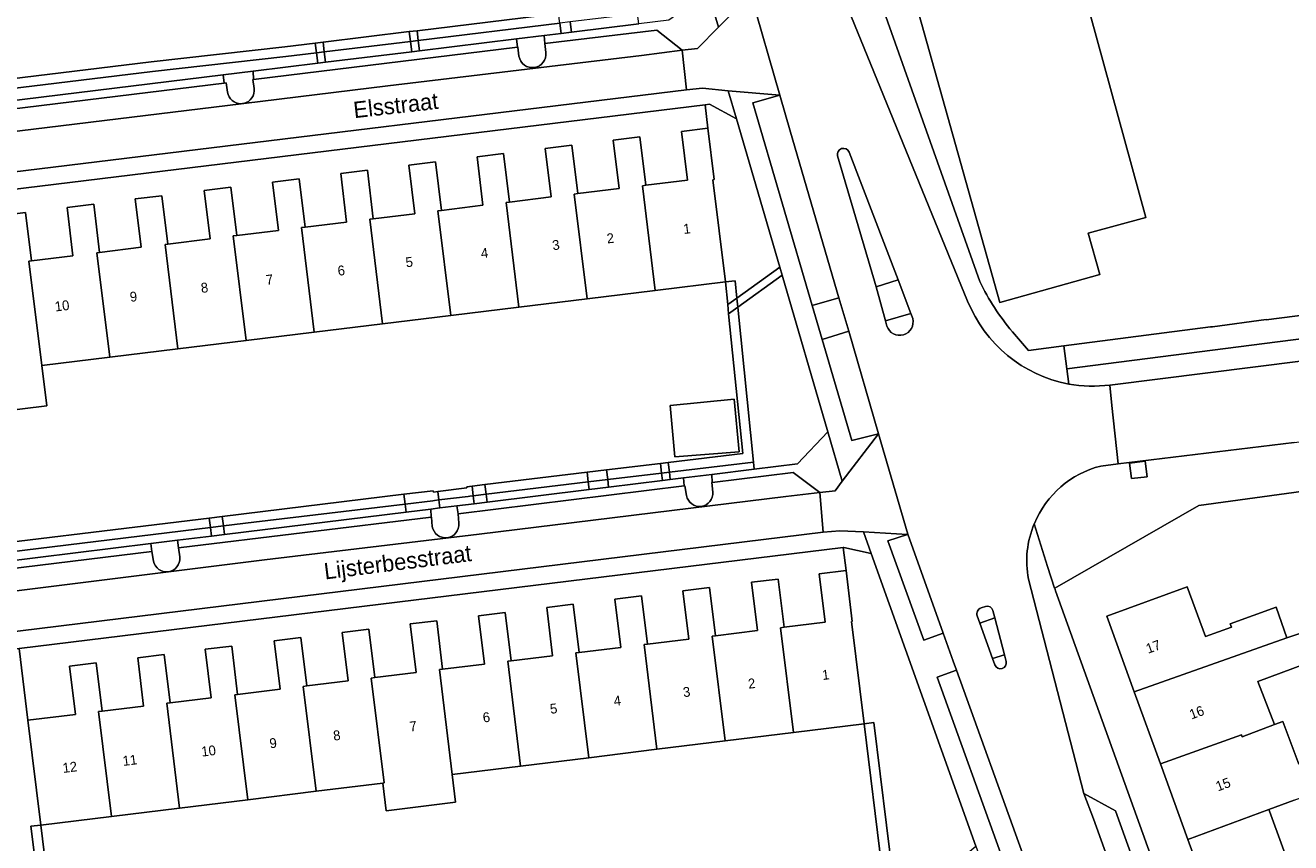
# Model space of a CAD drawing. Header units: metres. Extents: x 151448 to 154749, y 463108 to 465296.
# Tile 38 of 256: x 152497 to 152593, y 463571 to 463634. Entities that reach past the tile are written whole.
import ezdxf
from ezdxf.enums import TextEntityAlignment as Align

# ---------------------------------------------------------------- set-up
doc = ezdxf.new("R2010")
doc.units = ezdxf.units.M
for name, color, linetype, lineweight in [('B-PV-GR-BEPLANTING_CULTUUR_BODEMBEDEKKER-GV', 253, 'Continuous', 9), ('B-PV-GR-BEPLANTING_CULTUUR_HEESTERS-GV', 253, 'Continuous', 9), ('B-PV-GR-GROENVOORZIENING-GV', 253, 'Continuous', 9), ('B-PV-GR-HAAG-GV', 253, 'Continuous', 9), ('B-PV-OG-BEBOUWING-GV', 1, 'Continuous', 9), ('B-PV-OG-BEBOUWING-T18', 2, 'Continuous', 9), ('B-PV-OG-TERREIN_BEGROEID-GV', 253, 'Continuous', 9), ('B-PV-OG-TERREIN_ERF-GV', 253, 'Continuous', 9), ('B-PV-OG-TOPOGRAFIE-T18', 2, 'Continuous', 9), ('B-PV-VH-GESLOTENVERHARDING_ASFALT-GV', 253, 'Continuous', 9), ('B-PV-VH-OPENVERHARDING_BETONSTRAATSTEEN-GV', 253, 'Continuous', 9), ('B-PV-VH-OPENVERHARDING_STRAATBAKSTEEN-GV', 253, 'Continuous', 9), ('B-PV-VH-OPENVERHARDING_TEGEL-GV', 253, 'Continuous', 9)]:
    doc.layers.add(name, color=color, linetype=linetype, lineweight=lineweight)
doc.styles.add('Drong', font='txt', dxfattribs={"height": 1.8})

msp = doc.modelspace()

# ---------------------------------------------------------------- linework, layer by layer
at = {"layer": 'B-PV-GR-BEPLANTING_CULTUUR_BODEMBEDEKKER-GV', "flags": 128}
for points in [[(152519.395, 463631.555), (152518.799, 463631.482), (152518.896, 463630.686), (152519.492, 463630.759)], [(152554.206, 463615.102), (152550.89, 463626.443), (152548.823, 463627.544), (152548.493, 463627.504), (152548.713, 463625.71), (152549.192, 463621.797), (152549.101, 463621.786), (152550.055, 463613.981), (152550.801, 463614.056), (152550.933, 463612.743)], [(152554.384, 463614.491), (152554.206, 463615.102), (152550.933, 463612.743), (152551.002, 463612.053)], [(152557.882, 463602.527), (152554.384, 463614.491), (152551.002, 463612.053), (152552.192, 463600.207), (152552.246, 463599.67), (152555.557, 463600.08)], [(152545.242, 463598.806), (152545.175, 463599.361), (152541.059, 463598.865), (152541.129, 463598.298)], [(152545.175, 463599.361), (152545.242, 463598.806), (152545.838, 463598.879), (152545.771, 463599.433)], [(152541.059, 463598.865), (152539.57, 463598.686), (152539.64, 463598.114), (152541.129, 463598.298)], [(152525.648, 463596.386), (152527.53, 463596.618), (152528.226, 463596.704), (152528.151, 463597.312), (152527.812, 463597.271), (152527.688, 463597.256), (152525.572, 463597.001)], [(152530.78, 463597.627), (152530.853, 463597.029), (152531.846, 463597.151), (152531.772, 463597.747)], [(152511.779, 463594.673), (152525.648, 463596.386), (152525.572, 463597.001), (152514.005, 463595.608), (152511.698, 463595.326)], [(152511.698, 463595.326), (152510.706, 463595.204), (152510.787, 463594.55), (152511.779, 463594.673)], [(152569.196, 463570.87), (152561.195, 463593.234), (152559.098, 463593.686), (152559.053, 463593.681), (152559.271, 463591.91), (152559.748, 463588.03), (152559.685, 463588.022), (152560.647, 463580.204), (152561.391, 463580.296), (152562.838, 463568.538), (152562.872, 463568.265), (152566.675, 463568.743)]]:
    msp.add_lwpolyline(points, close=True, dxfattribs=at)
at = {"layer": 'B-PV-GR-BEPLANTING_CULTUUR_HEESTERS-GV', "flags": 128}
for points in [[(152538.191, 463633.835), (152538.285, 463633.059), (152543.425, 463633.688), (152543.33, 463634.459)], [(152534.099, 463632.547), (152536.192, 463632.803), (152537.491, 463632.962), (152537.396, 463633.739), (152526.585, 463632.427), (152526.682, 463631.639)], [(152538.191, 463633.835), (152537.396, 463633.739), (152537.491, 463632.962), (152538.285, 463633.059)], [(152525.99, 463632.355), (152519.395, 463631.555), (152519.492, 463630.759), (152526.086, 463631.566)], [(152526.585, 463632.427), (152525.99, 463632.355), (152526.086, 463631.566), (152526.682, 463631.639)], [(152511.682, 463629.803), (152513.974, 463630.083), (152518.896, 463630.686), (152518.799, 463631.482), (152516.471, 463631.2), (152506.271, 463630.053), (152493.473, 463628.491), (152493.584, 463627.587)], [(152546.841, 463599.003), (152549.005, 463599.27), (152552.246, 463599.67), (152552.192, 463600.207), (152545.771, 463599.433), (152545.838, 463598.879)], [(152531.846, 463597.151), (152539.64, 463598.114), (152539.57, 463598.686), (152531.772, 463597.747)], [(152528.226, 463596.704), (152529.53, 463596.865), (152530.853, 463597.029), (152530.78, 463597.627), (152530.512, 463597.595), (152530.386, 463597.58), (152528.151, 463597.312)], [(152488.861, 463591.843), (152506.159, 463593.979), (152508.193, 463594.23), (152510.787, 463594.55), (152510.706, 463595.204), (152488.778, 463592.522)], [(152502.453, 463556.847), (152503.404, 463557.995), (152504.603, 463558.588), (152504.919, 463558.891), (152505.103, 463559.068), (152504.781, 463561.87), (152500.588, 463561.392), (152497.86, 463565.282), (152496.989, 463572.374), (152497.733, 463572.465), (152496.748, 463580.479), (152496.075, 463585.954), (152484.385, 463584.519), (152482.443, 463580.458)]]:
    msp.add_lwpolyline(points, close=True, dxfattribs=at)
at = {"layer": 'B-PV-GR-GROENVOORZIENING-GV', "flags": 128}
for points in [[(152526.494, 463633.172), (152526.585, 463632.427), (152537.396, 463633.739), (152537.306, 463634.483)], [(152519.395, 463631.555), (152525.99, 463632.355), (152525.899, 463633.099), (152519.305, 463632.299)], [(152526.585, 463632.427), (152526.494, 463633.172), (152525.899, 463633.099), (152525.99, 463632.355)], [(152518.799, 463631.482), (152518.709, 463632.227), (152516.384, 463631.945), (152506.184, 463630.798), (152493.382, 463629.235), (152493.473, 463628.491), (152506.271, 463630.053), (152516.471, 463631.2)], [(152518.799, 463631.482), (152519.395, 463631.555), (152519.305, 463632.299), (152518.709, 463632.227)], [(152550.933, 463612.743), (152550.801, 463614.056), (152550.055, 463613.981), (152550.23, 463612.237)], [(152551.002, 463612.053), (152550.933, 463612.743), (152550.23, 463612.237), (152550.299, 463611.547)], [(152545.681, 463600.178), (152545.771, 463599.433), (152552.192, 463600.207), (152551.002, 463612.053), (152550.299, 463611.547), (152551.373, 463600.864)], [(152545.085, 463600.106), (152540.967, 463599.61), (152541.059, 463598.865), (152545.175, 463599.361)], [(152545.681, 463600.178), (152545.085, 463600.106), (152545.175, 463599.361), (152545.771, 463599.433)], [(152581.075, 463598.94), (152582.267, 463599.085), (152582.122, 463600.276), (152580.931, 463600.131)], [(152539.57, 463598.686), (152539.478, 463599.431), (152531.68, 463598.492), (152531.772, 463597.747)], [(152540.967, 463599.61), (152539.478, 463599.431), (152539.57, 463598.686), (152541.059, 463598.865)], [(152528.071, 463597.954), (152528.151, 463597.312), (152530.386, 463597.58), (152530.512, 463597.595), (152530.78, 463597.627), (152530.688, 463598.372), (152530.297, 463598.325), (152530.305, 463598.247)], [(152531.68, 463598.492), (152530.688, 463598.372), (152530.78, 463597.627), (152531.772, 463597.747)], [(152511.698, 463595.326), (152514.005, 463595.608), (152525.572, 463597.001), (152525.48, 463597.743), (152511.609, 463596.053)], [(152528.071, 463597.954), (152527.738, 463597.91), (152527.723, 463598.016), (152525.48, 463597.743), (152525.572, 463597.001), (152527.688, 463597.256), (152527.812, 463597.271), (152528.151, 463597.312)], [(152510.616, 463595.932), (152488.688, 463593.26), (152488.778, 463592.522), (152510.706, 463595.204)], [(152510.706, 463595.204), (152511.698, 463595.326), (152511.609, 463596.053), (152510.616, 463595.932)], [(152541.502, 463566.843), (152541.597, 463566.086), (152562.838, 463568.538), (152561.391, 463580.296), (152560.647, 463580.204), (152562.001, 463569.197)], [(152504.7, 463562.571), (152504.494, 463562.549), (152504.489, 463562.594), (152500.946, 463562.188), (152498.582, 463565.558), (152497.733, 463572.465), (152496.989, 463572.374), (152497.86, 463565.282), (152500.588, 463561.392), (152504.781, 463561.87)]]:
    msp.add_lwpolyline(points, close=True, dxfattribs=at)
for points in [[(152536.335, 463631.516), (152536.25, 463632.189), (152536.192, 463632.803), (152534.099, 463632.547), (152534.17, 463631.903), (152534.194, 463631.906), (152534.278, 463631.214)], [(152514.045, 463628.766), (152513.949, 463629.44), (152513.997, 463629.446), (152513.974, 463630.083), (152511.682, 463629.803), (152511.747, 463629.169), (152511.911, 463629.189), (152512.005, 463628.475)], [(152549.084, 463597.917), (152549.018, 463598.639), (152549.045, 463598.642), (152549.005, 463599.27), (152546.841, 463599.003), (152546.906, 463598.386), (152546.953, 463598.392), (152547.078, 463597.65)], [(152529.53, 463596.865), (152528.226, 463596.704), (152527.53, 463596.618), (152527.568, 463595.989), (152527.586, 463595.992), (152527.655, 463595.294)], [(152529.684, 463595.53), (152529.619, 463596.256), (152529.53, 463596.865)], [(152508.362, 463592.917), (152508.358, 463592.96), (152508.269, 463593.646), (152508.193, 463594.23), (152506.159, 463593.979), (152506.232, 463593.387), (152506.359, 463592.643)]]:
    msp.add_lwpolyline(points, dxfattribs=at)
at = {"layer": 'B-PV-GR-GROENVOORZIENING-GV'}
for points in [[(152534.278, 463631.214, 0.981091), (152536.335, 463631.516)], [(152512.005, 463628.475, 0.380428), (152513.05, 463627.593)], [(152513.241, 463627.615, 0.393219), (152514.045, 463628.766)], [(152513.05, 463627.593, 0.052266), (152513.241, 463627.615)], [(152547.078, 463597.65, 0.960587), (152549.084, 463597.917)], [(152527.655, 463595.294, 0.972859), (152529.684, 463595.53)], [(152506.359, 463592.643, 0.952571), (152508.362, 463592.917)]]:
    msp.add_lwpolyline(points, format="xyb", dxfattribs=at)
at = {"layer": 'B-PV-GR-HAAG-GV', "flags": 128}
msp.add_lwpolyline([(152504.781, 463561.87), (152504.7, 463562.571), (152504.494, 463562.549), (152504.489, 463562.594), (152500.946, 463562.188), (152498.582, 463565.558), (152497.733, 463572.465), (152496.989, 463572.374), (152497.86, 463565.282), (152500.588, 463561.392)], close=True, dxfattribs=at)
at = {"layer": 'B-PV-OG-BEBOUWING-GV', "flags": 128}
msp.add_lwpolyline([(152561.848, 463645.118), (152571.013, 463612.413), (152578.65, 463614.553), (152577.767, 463617.703), (152582.166, 463618.908), (152576.842, 463638.346)], dxfattribs=at)
for points in [[(152543.968, 463621.358), (152543.714, 463621.327), (152544.693, 463613.325), (152550.055, 463613.981), (152549.101, 463621.786), (152549.192, 463621.797), (152548.713, 463625.71), (152546.689, 463625.462), (152547.143, 463621.747)], [(152534.271, 463612.049), (152539.482, 463612.687), (152538.503, 463620.687), (152538.766, 463620.719), (152538.312, 463624.425), (152536.277, 463624.176), (152536.731, 463620.467), (152533.558, 463620.079), (152533.292, 463620.046)], [(152544.693, 463613.325), (152543.714, 463621.327), (152543.968, 463621.358), (152543.514, 463625.065), (152541.479, 463624.816), (152541.933, 463621.107), (152538.766, 463620.719), (152538.503, 463620.687), (152539.482, 463612.687)], [(152533.558, 463620.079), (152533.106, 463623.775), (152531.071, 463623.526), (152531.523, 463619.827), (152528.348, 463619.439), (152528.081, 463619.406), (152529.06, 463611.411), (152534.271, 463612.049), (152533.292, 463620.046)], [(152523.146, 463618.799), (152522.693, 463622.502), (152520.658, 463622.253), (152521.111, 463618.548), (152517.938, 463618.159), (152517.66, 463618.125), (152518.638, 463610.135), (152523.849, 463610.773), (152522.871, 463618.766)], [(152523.146, 463618.799), (152522.871, 463618.766), (152523.849, 463610.773), (152529.06, 463611.411), (152528.081, 463619.406), (152528.348, 463619.439), (152527.895, 463623.141), (152525.86, 463622.892), (152526.313, 463619.187)], [(152517.938, 463618.159), (152517.485, 463621.855), (152515.45, 463621.606), (152515.903, 463617.908), (152512.711, 463617.517), (152512.449, 463617.485), (152513.427, 463609.497), (152518.638, 463610.135), (152517.66, 463618.125)], [(152503.005, 463608.222), (152508.216, 463608.859), (152507.238, 463616.845), (152507.449, 463616.87), (152506.998, 463620.562), (152504.962, 463620.313), (152505.414, 463616.619), (152502.234, 463616.23), (152502.027, 463616.204)], [(152508.216, 463608.859), (152513.427, 463609.497), (152512.449, 463617.485), (152512.711, 463617.517), (152512.258, 463621.214), (152510.223, 463620.965), (152510.676, 463617.265), (152507.449, 463616.87), (152507.238, 463616.845)], [(152497.825, 463607.588), (152503.005, 463608.222), (152502.027, 463616.204), (152502.234, 463616.23), (152501.782, 463619.921), (152499.746, 463619.672), (152500.199, 463615.978), (152497.027, 463615.59), (152496.816, 463615.564)], [(152492.626, 463606.946), (152493.002, 463603.874), (152498.202, 463604.51), (152497.825, 463607.588), (152496.816, 463615.564), (152497.027, 463615.59), (152496.575, 463619.282), (152494.54, 463619.033), (152494.992, 463615.339), (152491.83, 463614.952), (152491.606, 463614.924)], [(152546.198, 463600.604), (152551.092, 463600.991), (152550.711, 463605.024), (152545.839, 463604.536)], [(152555.244, 463579.54), (152560.647, 463580.204), (152559.685, 463588.022), (152559.748, 463588.03), (152559.271, 463591.91), (152557.226, 463591.659), (152557.68, 463587.97), (152554.53, 463587.583), (152554.258, 463587.55)], [(152544.822, 463578.258), (152550.033, 463578.899), (152549.048, 463586.909), (152549.284, 463586.938), (152548.83, 463590.629), (152546.795, 463590.38), (152547.249, 463586.688), (152544.087, 463586.299), (152543.837, 463586.268)], [(152554.53, 463587.583), (152554.076, 463591.272), (152552.041, 463591.021), (152552.495, 463587.333), (152549.284, 463586.938), (152549.048, 463586.909), (152550.033, 463578.899), (152555.244, 463579.54), (152554.258, 463587.55)], [(152581.29, 463582.647), (152592.96, 463586.79), (152592.144, 463589.13), (152588.628, 463587.839), (152588.715, 463587.605), (152586.726, 463586.875), (152585.341, 463590.669), (152579.191, 463588.424)], [(152544.087, 463586.299), (152543.634, 463589.987), (152541.599, 463589.737), (152542.052, 463586.049), (152538.884, 463585.659), (152538.626, 463585.628), (152539.611, 463577.618), (152544.822, 463578.258), (152543.837, 463586.268)], [(152533.674, 463585.019), (152533.22, 463588.718), (152531.185, 463588.468), (152531.64, 463584.769), (152528.446, 463584.376), (152528.205, 463584.346), (152529.17, 463576.335), (152534.401, 463576.978), (152533.415, 463584.987)], [(152539.611, 463577.618), (152538.626, 463585.628), (152538.884, 463585.659), (152538.43, 463589.346), (152536.396, 463589.096), (152536.849, 463585.409), (152533.674, 463585.019), (152533.415, 463584.987), (152534.401, 463576.978)], [(152528.446, 463584.376), (152527.99, 463588.087), (152525.955, 463587.836), (152526.411, 463584.126), (152523.258, 463583.738), (152522.994, 463583.706), (152523.98, 463575.692), (152523.863, 463575.677), (152524.124, 463573.56), (152529.431, 463574.212), (152529.17, 463576.335), (152528.205, 463584.346)], [(152596.279, 463587.906), (152592.96, 463586.79), (152581.29, 463582.647), (152583.289, 463577.149), (152589.478, 463579.361), (152589.529, 463579.222), (152592.003, 463580.153), (152590.746, 463583.444), (152596.98, 463585.762)], [(152518.769, 463575.051), (152517.783, 463583.065), (152518.059, 463583.099), (152517.604, 463586.798), (152515.569, 463586.548), (152516.024, 463582.849), (152512.779, 463582.45), (152512.572, 463582.425), (152513.558, 463574.411)], [(152518.059, 463583.099), (152517.783, 463583.065), (152518.769, 463575.051), (152523.863, 463575.677), (152523.98, 463575.692), (152522.994, 463583.706), (152523.258, 463583.738), (152522.803, 463587.434), (152520.769, 463587.183), (152521.223, 463583.488)], [(152507.63, 463581.817), (152507.361, 463581.784), (152508.347, 463573.77), (152513.558, 463574.411), (152512.572, 463582.425), (152512.779, 463582.45), (152512.324, 463586.152), (152510.301, 463585.904), (152510.756, 463582.201)], [(152497.733, 463572.465), (152503.136, 463573.13), (152502.15, 463581.143), (152502.42, 463581.177), (152501.968, 463584.86), (152499.933, 463584.609), (152500.386, 463580.926), (152496.748, 463580.479)], [(152508.347, 463573.77), (152507.361, 463581.784), (152507.63, 463581.817), (152507.178, 463585.492), (152505.143, 463585.241), (152505.595, 463581.567), (152502.42, 463581.177), (152502.15, 463581.143), (152503.136, 463573.13)], [(152593.856, 463577.112), (152592.635, 463580.395), (152592.003, 463580.153), (152589.529, 463579.222), (152589.478, 463579.361), (152583.289, 463577.149), (152585.386, 463571.377), (152591.577, 463573.651), (152593.513, 463574.362), (152597.008, 463575.646), (152597.067, 463575.488), (152597.088, 463575.432), (152599.801, 463576.441), (152598.859, 463578.973), (152596.146, 463577.964)], [(152593.616, 463568.089), (152591.622, 463573.529), (152591.577, 463573.651), (152585.386, 463571.377), (152587.392, 463565.859)]]:
    msp.add_lwpolyline(points, close=True, dxfattribs=at)
at = {"layer": 'B-PV-OG-TERREIN_BEGROEID-GV', "flags": 128}
for points in [[(152556.685, 463612.165), (152558.723, 463612.764), (152555.033, 463625.412), (152554.206, 463628.238), (152552.136, 463627.647)], [(152561.754, 463602.377), (152559.471, 463610.202), (152557.447, 463609.57), (152559.711, 463601.864)], [(152564.001, 463594.697), (152563.969, 463594.686), (152562.465, 463594.189), (152565.205, 463586.594), (152566.692, 463587.122)], [(152572.762, 463570.247), (152572.772, 463570.251), (152567.701, 463584.294), (152566.226, 463583.762), (152571.29, 463569.724)]]:
    msp.add_lwpolyline(points, close=True, dxfattribs=at)
for points in [[(152579.437, 463606.082), (152608.763, 463609.788), (152608.532, 463611.486), (152576.131, 463607.344)], [(152576.131, 463607.344), (152576.28, 463606.157)]]:
    msp.add_lwpolyline(points, dxfattribs=at)
at = {"layer": 'B-PV-OG-TERREIN_BEGROEID-GV'}
msp.add_lwpolyline([(152576.28, 463606.157, 0.064936), (152579.437, 463606.082)], format="xyb", dxfattribs=at)
at = {"layer": 'B-PV-OG-TERREIN_ERF-GV', "flags": 128}
for points in [[(152601.547, 463690.931), (152583.288, 463688.433), (152583.65, 463685.696), (152556.006, 463681.913), (152555.609, 463681.859), (152556.035, 463677.371), (152555.852, 463677.346), (152557.838, 463662.655), (152558.399, 463658.508), (152558.482, 463657.895), (152555.992, 463657.044), (152555.587, 463656.905), (152556.166, 463654.881), (152557.413, 463650.662), (152559.233, 463644.401), (152561.609, 463636.226), (152569.495, 463614.016)], [(152571.978, 463610.17), (152573.218, 463608.737), (152575.908, 463609.085), (152587.119, 463610.537), (152587.281, 463610.533), (152591.369, 463611.09), (152591.372, 463611.08), (152611.097, 463613.608), (152610.87, 463615.359), (152608.414, 463634.685), (152607.17, 463644.472), (152601.893, 463685.994), (152601.746, 463688.087), (152601.681, 463689.02), (152601.547, 463690.931)], [(152576.842, 463638.346), (152582.166, 463618.908), (152577.767, 463617.703), (152578.65, 463614.553), (152571.013, 463612.413), (152561.848, 463645.118)], [(152493.382, 463629.235), (152506.184, 463630.798), (152516.384, 463631.945), (152518.709, 463632.227), (152519.305, 463632.299), (152525.899, 463633.099), (152526.494, 463633.172), (152537.306, 463634.483)], [(152494.54, 463619.033), (152496.575, 463619.282), (152497.027, 463615.59), (152500.199, 463615.978), (152499.746, 463619.672), (152501.782, 463619.921), (152502.234, 463616.23), (152505.414, 463616.619), (152504.962, 463620.313), (152506.998, 463620.562), (152507.449, 463616.87), (152510.676, 463617.265), (152510.223, 463620.965), (152512.258, 463621.214), (152512.711, 463617.517), (152515.903, 463617.908), (152515.45, 463621.606), (152517.485, 463621.855), (152517.938, 463618.159), (152521.111, 463618.548), (152520.658, 463622.253), (152522.693, 463622.502), (152523.146, 463618.799), (152526.313, 463619.187), (152525.86, 463622.892), (152527.895, 463623.141), (152528.348, 463619.439), (152531.523, 463619.827), (152531.071, 463623.526), (152533.106, 463623.775), (152533.558, 463620.079), (152536.731, 463620.467), (152536.277, 463624.176), (152538.312, 463624.425), (152538.766, 463620.719), (152541.933, 463621.107), (152541.479, 463624.816), (152543.514, 463625.065), (152543.968, 463621.358), (152547.143, 463621.747), (152546.689, 463625.462), (152548.713, 463625.71), (152548.493, 463627.504), (152469.931, 463617.898)], [(152488.688, 463593.26), (152510.616, 463595.932), (152511.609, 463596.053), (152525.48, 463597.743), (152527.723, 463598.016), (152527.738, 463597.91), (152528.071, 463597.954), (152530.305, 463598.247), (152530.297, 463598.325), (152530.688, 463598.372), (152531.68, 463598.492), (152539.478, 463599.431), (152540.967, 463599.61), (152545.085, 463600.106), (152545.681, 463600.178), (152551.373, 463600.864), (152550.299, 463611.547), (152550.23, 463612.237), (152550.055, 463613.981), (152544.693, 463613.325), (152539.482, 463612.687), (152534.271, 463612.049), (152529.06, 463611.411), (152523.849, 463610.773), (152518.638, 463610.135), (152513.427, 463609.497), (152508.216, 463608.859), (152503.005, 463608.222), (152497.825, 463607.588), (152498.202, 463604.51), (152493.002, 463603.874)], [(152594.776, 463598.062), (152586.225, 463596.879), (152575.211, 463590.572), (152575.282, 463590.375), (152594.723, 463536.293)], [(152593.582, 463548.826), (152591.58, 463554.335), (152589.514, 463560.02), (152587.392, 463565.859), (152585.386, 463571.377), (152583.289, 463577.149), (152581.29, 463582.647), (152579.191, 463588.424), (152585.341, 463590.669), (152586.726, 463586.875), (152588.715, 463587.605), (152588.628, 463587.839), (152592.144, 463589.13), (152592.96, 463586.79), (152596.279, 463587.906)], [(152596.98, 463585.762), (152590.746, 463583.444), (152592.003, 463580.153), (152592.635, 463580.395), (152593.856, 463577.112)], [(152562.001, 463569.197), (152560.647, 463580.204), (152555.244, 463579.54), (152550.033, 463578.899), (152544.822, 463578.258), (152539.611, 463577.618), (152534.401, 463576.978), (152529.17, 463576.335), (152529.431, 463574.212), (152524.124, 463573.56), (152523.863, 463575.677), (152518.769, 463575.051), (152513.558, 463574.411), (152508.347, 463573.77), (152503.136, 463573.13), (152497.733, 463572.465), (152498.582, 463565.558)], [(152593.513, 463574.362), (152591.577, 463573.651), (152591.622, 463573.529), (152593.616, 463568.089)]]:
    msp.add_lwpolyline(points, dxfattribs=at)
at = {"layer": 'B-PV-OG-TERREIN_ERF-GV'}
msp.add_lwpolyline([(152569.495, 463614.016, 0.066228), (152571.978, 463610.17)], format="xyb", dxfattribs=at)
at = {"layer": 'B-PV-OG-TERREIN_ERF-GV', "flags": 128}
for points in [[(152546.198, 463600.604), (152545.839, 463604.536), (152550.711, 463605.024), (152551.092, 463600.991)], [(152538.884, 463585.659), (152542.052, 463586.049), (152541.599, 463589.737), (152543.634, 463589.987), (152544.087, 463586.299), (152547.249, 463586.688), (152546.795, 463590.38), (152548.83, 463590.629), (152549.284, 463586.938), (152552.495, 463587.333), (152552.041, 463591.021), (152554.076, 463591.272), (152554.53, 463587.583), (152557.68, 463587.97), (152557.226, 463591.659), (152559.271, 463591.91), (152559.053, 463593.681), (152496.075, 463585.954), (152496.748, 463580.479), (152500.386, 463580.926), (152499.933, 463584.609), (152501.968, 463584.86), (152502.42, 463581.177), (152505.595, 463581.567), (152505.143, 463585.241), (152507.178, 463585.492), (152507.63, 463581.817), (152510.756, 463582.201), (152510.301, 463585.904), (152512.324, 463586.152), (152512.779, 463582.45), (152516.024, 463582.849), (152515.569, 463586.548), (152517.604, 463586.798), (152518.059, 463583.099), (152521.223, 463583.488), (152520.769, 463587.183), (152522.803, 463587.434), (152523.258, 463583.738), (152526.411, 463584.126), (152525.955, 463587.836), (152527.99, 463588.087), (152528.446, 463584.376), (152531.64, 463584.769), (152531.185, 463588.468), (152533.22, 463588.718), (152533.674, 463585.019), (152536.849, 463585.409), (152536.396, 463589.096), (152538.43, 463589.346)]]:
    msp.add_lwpolyline(points, close=True, dxfattribs=at)
at = {"layer": 'B-PV-VH-GESLOTENVERHARDING_ASFALT-GV', "flags": 128}
for points in [[(152551.982, 463635.949), (152554.202, 463628.252), (152554.206, 463628.238), (152555.033, 463625.412), (152558.723, 463612.764), (152559.471, 463610.202), (152561.754, 463602.377), (152564.001, 463594.697), (152566.692, 463587.122), (152567.447, 463584.996), (152567.701, 463584.294), (152572.772, 463570.251), (152575.489, 463562.68), (152584.07, 463538.762), (152584.1, 463538.677), (152586.819, 463531.137), (152593.854, 463511.578)], [(152568.55, 463612.515), (152559.185, 463635.458)], [(152562.396, 463610.598), (152562.276, 463610.989), (152561.559, 463613.597), (152558.623, 463623.6)], [(152559.504, 463623.882), (152563.247, 463614.129), (152564.229, 463611.555), (152564.36, 463611.169)], [(152578.738, 463599.903), (152580.066, 463600.083), (152579.588, 463604.537), (152579.437, 463606.082)], [(152573.645, 463595.497), (152573.658, 463595.525)], [(152592.37, 463533.426), (152591.508, 463535.791), (152586.028, 463551.124), (152578.165, 463572.942), (152577.43, 463574.871), (152573.203, 463591.267)], [(152569.587, 463589.062), (152569.93, 463589.181)], [(152570.492, 463588.875), (152570.637, 463588.314), (152571.368, 463585.489), (152571.501, 463584.975)], [(152570.644, 463584.703), (152570.469, 463585.19), (152569.494, 463587.898), (152569.294, 463588.453)]]:
    msp.add_lwpolyline(points, dxfattribs=at)
at = {"layer": 'B-PV-VH-GESLOTENVERHARDING_ASFALT-GV'}
for points in [[(152558.623, 463623.6, -0.941889), (152559.504, 463623.882)], [(152576.28, 463606.157, -0.253396), (152568.55, 463612.515)], [(152564.36, 463611.169, -0.96998), (152562.396, 463610.598)], [(152579.437, 463606.082, -0.064936), (152576.28, 463606.157)], [(152573.658, 463595.525, -0.236204), (152578.738, 463599.903)], [(152573.203, 463591.267, -0.144682), (152573.645, 463595.497)], [(152569.294, 463588.453, -0.421589), (152569.587, 463589.062)], [(152569.93, 463589.181, -0.387379), (152570.492, 463588.875)], [(152571.501, 463584.975, -0.96411), (152570.644, 463584.703)]]:
    msp.add_lwpolyline(points, format="xyb", dxfattribs=at)
at = {"layer": 'B-PV-VH-OPENVERHARDING_BETONSTRAATSTEEN-GV', "flags": 128}
for points in [[(152513.241, 463627.615), (152524.245, 463628.96), (152543.632, 463631.275), (152546.739, 463631.687), (152544.804, 463633.208), (152536.25, 463632.189), (152536.335, 463631.516)], [(152534.278, 463631.214), (152534.194, 463631.906), (152534.17, 463631.903), (152513.997, 463629.446)], [(152512.005, 463628.475), (152511.911, 463629.189), (152511.747, 463629.169), (152490.681, 463626.593), (152490.664, 463626.591), (152490.741, 463625.892)], [(152513.997, 463629.446), (152513.949, 463629.44), (152514.045, 463628.766)], [(152489.836, 463624.748), (152513.05, 463627.593)], [(152558.623, 463623.6), (152561.559, 463613.597), (152563.247, 463614.129), (152559.504, 463623.882)], [(152564.36, 463611.169), (152564.229, 463611.555), (152562.276, 463610.989)], [(152562.276, 463610.989), (152562.396, 463610.598)], [(152557.263, 463597.871), (152555.225, 463599.411), (152549.045, 463598.642), (152549.018, 463598.639), (152549.084, 463597.917)], [(152547.078, 463597.65), (152546.953, 463598.392), (152546.906, 463598.386), (152529.619, 463596.256), (152529.684, 463595.53)], [(152486.989, 463590.222), (152486.985, 463590.238), (152486.981, 463590.26), (152486.887, 463590.991), (152482.705, 463590.48), (152480.28, 463588.873), (152480.583, 463588.373), (152483.534, 463588.853), (152495.672, 463590.342), (152514.836, 463592.733), (152531.236, 463594.706), (152554.676, 463597.577), (152557.263, 463597.871)], [(152527.655, 463595.294), (152527.586, 463595.992), (152527.568, 463595.989), (152508.269, 463593.646), (152508.358, 463592.96), (152508.362, 463592.917)], [(152506.359, 463592.643), (152506.232, 463593.387), (152488.932, 463591.269), (152489, 463590.519)], [(152569.294, 463588.453), (152569.494, 463587.898), (152570.637, 463588.314), (152570.492, 463588.875)], [(152569.93, 463589.181), (152569.587, 463589.062)], [(152571.501, 463584.975), (152571.368, 463585.489), (152570.469, 463585.19), (152570.644, 463584.703)]]:
    msp.add_lwpolyline(points, dxfattribs=at)
at = {"layer": 'B-PV-VH-OPENVERHARDING_BETONSTRAATSTEEN-GV'}
for points in [[(152536.335, 463631.516, -0.981091), (152534.278, 463631.214)], [(152513.05, 463627.593, -0.380428), (152512.005, 463628.475)], [(152514.045, 463628.766, -0.393219), (152513.241, 463627.615)], [(152559.504, 463623.882, 0.941889), (152558.623, 463623.6)], [(152562.396, 463610.598, 0.96998), (152564.36, 463611.169)], [(152549.084, 463597.917, -0.960587), (152547.078, 463597.65)], [(152529.684, 463595.53, -0.972859), (152527.655, 463595.294)], [(152508.362, 463592.917, -0.952571), (152506.359, 463592.643)], [(152569.587, 463589.062, 0.421589), (152569.294, 463588.453)], [(152570.492, 463588.875, 0.387379), (152569.93, 463589.181)], [(152570.644, 463584.703, 0.96411), (152571.501, 463584.975)]]:
    msp.add_lwpolyline(points, format="xyb", dxfattribs=at)
at = {"layer": 'B-PV-VH-OPENVERHARDING_BETONSTRAATSTEEN-GV', "flags": 128}
msp.add_lwpolyline([(152577.43, 463574.871), (152578.165, 463572.942), (152586.028, 463551.124), (152591.508, 463535.791), (152592.613, 463538.032), (152579.863, 463573.548)], close=True, dxfattribs=at)
at = {"layer": 'B-PV-VH-OPENVERHARDING_STRAATBAKSTEEN-GV', "flags": 128}
for points in [[(152569.495, 463614.016), (152561.609, 463636.226), (152559.233, 463644.401), (152557.413, 463650.662), (152556.166, 463654.881), (152555.587, 463656.905), (152551.058, 463672.724), (152551.027, 463672.727), (152547.866, 463683.725), (152547.584, 463684.698), (152546.174, 463689.561), (152545.909, 463690.536), (152545.364, 463692.734), (152544.939, 463694.446), (152544.355, 463696.384), (152544.253, 463696.792), (152546.402, 463697.181), (152545.986, 463699.111), (152543.848, 463698.712), (152542.061, 463708.044), (152536.927, 463734.854)], [(152534.702, 463730.316), (152534.912, 463729.103), (152536.491, 463729.402), (152541.609, 463702.229), (152540.06, 463701.955), (152541.731, 463693.023), (152541.929, 463691.844), (152541.997, 463691.481), (152544.268, 463690.249), (152550.643, 463668.282), (152554.398, 463655.502), (152553.064, 463655.128), (152552.626, 463655.041), (152554.422, 463648.85), (152554.868, 463649.017), (152556.309, 463649.294), (152560.247, 463635.888), (152559.185, 463635.458), (152568.55, 463612.515)], [(152467.344, 463621.999), (152454.854, 463620.6), (152456.947, 463617.64), (152547.067, 463628.658), (152546.739, 463631.687), (152543.632, 463631.275), (152524.245, 463628.96), (152513.241, 463627.615)], [(152513.05, 463627.593), (152489.836, 463624.748), (152467.764, 463622.051)], [(152576.28, 463606.157), (152576.131, 463607.344), (152575.908, 463609.085), (152573.218, 463608.737), (152571.978, 463610.17)]]:
    msp.add_lwpolyline(points, dxfattribs=at)
for points in [[(152549.516, 463633.449), (152551.982, 463635.949), (152550.509, 463635.468), (152543.669, 463659.018), (152545.134, 463659.462), (152541.836, 463659.684), (152542.563, 463657.202), (152548.738, 463636.111)], [(152547.907, 463631.814), (152549.516, 463633.449), (152548.738, 463636.111), (152545.728, 463633.97), (152543.425, 463633.688), (152538.285, 463633.059), (152537.491, 463632.962), (152536.192, 463632.803), (152536.25, 463632.189), (152544.804, 463633.208), (152546.739, 463631.687)], [(152548.304, 463628.769), (152550.263, 463628.586), (152554.202, 463628.252), (152551.982, 463635.949), (152549.516, 463633.449), (152547.907, 463631.814), (152546.739, 463631.687), (152547.067, 463628.658)], [(152534.17, 463631.903), (152534.099, 463632.547), (152526.682, 463631.639), (152526.086, 463631.566), (152519.492, 463630.759), (152518.896, 463630.686), (152513.974, 463630.083), (152513.997, 463629.446)], [(152490.601, 463627.222), (152490.681, 463626.593), (152511.747, 463629.169), (152511.682, 463629.803), (152493.584, 463627.587), (152492.69, 463627.478)], [(152456.947, 463617.64), (152456.474, 463616.402), (152455.543, 463613.969), (152457.101, 463611.986), (152458.969, 463616.557), (152469.931, 463617.898), (152548.493, 463627.504), (152548.823, 463627.544), (152550.89, 463626.443), (152550.263, 463628.586), (152548.304, 463628.769), (152547.067, 463628.658)], [(152557.882, 463602.527), (152558.983, 463598.755), (152561.754, 463602.377), (152559.711, 463601.864), (152557.447, 463609.57), (152556.685, 463612.165), (152552.136, 463627.647), (152554.206, 463628.238), (152554.202, 463628.252), (152550.263, 463628.586), (152550.89, 463626.443), (152554.206, 463615.102), (152554.384, 463614.491)], [(152613.775, 463613.951), (152611.097, 463613.608), (152591.372, 463611.08), (152591.369, 463611.09), (152587.281, 463610.533), (152587.119, 463610.537), (152575.908, 463609.085), (152576.131, 463607.344), (152608.532, 463611.486), (152612.261, 463611.963)], [(152622.882, 463611.618), (152620.574, 463611.336), (152611.233, 463610.1), (152608.763, 463609.788), (152579.437, 463606.082), (152579.588, 463604.537), (152580.066, 463600.083), (152593.52, 463601.708), (152595.908, 463601.997), (152596.929, 463602.12), (152604.976, 463603.158), (152606.261, 463603.329), (152608.848, 463603.675), (152609.864, 463603.811), (152617.94, 463604.864), (152619.976, 463605.133), (152622.251, 463605.434), (152623.777, 463605.636), (152631.927, 463606.669), (152634.013, 463606.939), (152634.889, 463607.052), (152634.105, 463613.08)], [(152549.045, 463598.642), (152555.225, 463599.411), (152557.263, 463597.871), (152558.43, 463598.022), (152558.983, 463598.755), (152557.882, 463602.527), (152555.557, 463600.08), (152552.246, 463599.67), (152549.005, 463599.27)], [(152558.799, 463594.952), (152560.614, 463594.866), (152563.969, 463594.686), (152564.001, 463594.697), (152561.754, 463602.377), (152558.983, 463598.755), (152558.43, 463598.022), (152557.263, 463597.871), (152557.53, 463594.844)], [(152546.906, 463598.386), (152546.841, 463599.003), (152545.838, 463598.879), (152545.242, 463598.806), (152541.129, 463598.298), (152539.64, 463598.114), (152531.846, 463597.151), (152530.853, 463597.029), (152529.53, 463596.865), (152529.619, 463596.256)], [(152557.53, 463594.844), (152557.263, 463597.871), (152554.676, 463597.577), (152531.236, 463594.706), (152514.836, 463592.733), (152495.672, 463590.342), (152483.534, 463588.853), (152480.583, 463588.373), (152482.278, 463585.599)], [(152508.193, 463594.23), (152508.269, 463593.646), (152527.568, 463595.989), (152527.53, 463596.618), (152525.648, 463596.386), (152511.779, 463594.673), (152510.787, 463594.55)], [(152560.614, 463594.866), (152558.799, 463594.952), (152557.53, 463594.844), (152482.278, 463585.599), (152481.678, 463584.33), (152480.774, 463582.426), (152482.443, 463580.458), (152484.385, 463584.519), (152496.075, 463585.954), (152559.053, 463593.681), (152559.098, 463593.686), (152561.195, 463593.234)], [(152570.33, 463567.702), (152572.762, 463570.247), (152571.29, 463569.724), (152566.226, 463583.762), (152567.701, 463584.294), (152567.447, 463584.996), (152566.692, 463587.122), (152565.205, 463586.594), (152562.465, 463594.189), (152563.969, 463594.686), (152560.614, 463594.866), (152561.195, 463593.234), (152569.196, 463570.87)], [(152488.861, 463591.843), (152488.932, 463591.269), (152506.232, 463593.387), (152506.159, 463593.979)]]:
    msp.add_lwpolyline(points, close=True, dxfattribs=at)
at = {"layer": 'B-PV-VH-OPENVERHARDING_STRAATBAKSTEEN-GV'}
for points in [[(152513.241, 463627.615, -0.052266), (152513.05, 463627.593)], [(152571.978, 463610.17, -0.066228), (152569.495, 463614.016)], [(152568.55, 463612.515, 0.253396), (152576.28, 463606.157)]]:
    msp.add_lwpolyline(points, format="xyb", dxfattribs=at)
at = {"layer": 'B-PV-VH-OPENVERHARDING_TEGEL-GV', "flags": 128}
for points in [[(152562.276, 463610.989), (152564.229, 463611.555), (152563.247, 463614.129), (152561.559, 463613.597)], [(152558.723, 463612.764), (152556.685, 463612.165), (152557.447, 463609.57), (152559.471, 463610.202)], [(152581.075, 463598.94), (152580.931, 463600.131), (152582.122, 463600.276), (152582.267, 463599.085)], [(152571.368, 463585.489), (152570.637, 463588.314), (152569.494, 463587.898), (152570.469, 463585.19)]]:
    msp.add_lwpolyline(points, close=True, dxfattribs=at)
for points in [[(152593.52, 463601.708), (152580.066, 463600.083), (152578.738, 463599.903)], [(152573.658, 463595.525), (152573.645, 463595.497), (152574.668, 463592.24), (152575.193, 463590.562), (152575.211, 463590.572), (152586.225, 463596.879), (152594.776, 463598.062)], [(152602.78, 463488.34), (152605.53, 463502.788), (152611.184, 463487.212), (152616.093, 463485.718), (152612.393, 463488.964), (152610.776, 463491.928), (152595.122, 463535.181), (152594.723, 463536.293), (152575.282, 463590.375), (152575.211, 463590.572), (152575.193, 463590.562), (152574.668, 463592.24), (152573.645, 463595.497)], [(152573.203, 463591.267), (152577.43, 463574.871), (152579.863, 463573.548), (152592.613, 463538.032), (152591.508, 463535.791)]]:
    msp.add_lwpolyline(points, dxfattribs=at)
at = {"layer": 'B-PV-VH-OPENVERHARDING_TEGEL-GV'}
for points in [[(152578.738, 463599.903, 0.236204), (152573.658, 463595.525)], [(152573.645, 463595.497, 0.144682), (152573.203, 463591.267)]]:
    msp.add_lwpolyline(points, format="xyb", dxfattribs=at)

# ---------------------------------------------------------------- texts
at = {"layer": 'B-PV-OG-BEBOUWING-T18', "style": 'Drong'}
for s, rotation, p in [('1', 6.8, (152547.108, 463618.039)), ('2', 6.8, (152541.26, 463617.321)), ('4', 6.8, (152531.643, 463616.188)), ('3', 6.8, (152537.102, 463616.797)), ('5', 6.8, (152525.893, 463615.491)), ('7', 6.8, (152515.217, 463614.152)), ('6', 6.8, (152520.698, 463614.846)), ('8', 6.8, (152510.247, 463613.537)), ('10', 6.8, (152499.365, 463612.151)), ('9', 6.8, (152504.819, 463612.853)), ('17', 20.2, (152582.744, 463586.1)), ('2', 6.9, (152552.056, 463583.297)), ('1', 6.9, (152557.712, 463583.955)), ('3', 6.9, (152547.088, 463582.646)), ('5', 6.9, (152536.925, 463581.368)), ('4', 6.9, (152541.79, 463581.979)), ('6', 6.9, (152531.787, 463580.711)), ('16', 20.2, (152586.06, 463581.079)), ('8', 6.9, (152520.358, 463579.328)), ('7', 6.9, (152526.192, 463580.022)), ('9', 6.9, (152515.492, 463578.736)), ('11', 6.9, (152504.545, 463577.425)), ('10', 6.9, (152510.558, 463578.138)), ('12', 6.9, (152499.957, 463576.897)), ('15', 20.2, (152588.08, 463575.576))]:
    msp.add_text(s, height=0.75, rotation=rotation, dxfattribs=at).set_placement(p, align=Align.MIDDLE)
at = {"layer": 'B-PV-OG-TOPOGRAFIE-T18', "style": 'Drong'}
for s, rotation, p in [('Elsstraat', 6.4, (152524.855, 463627.49)), ('Lijsterbesstraat', 7.2, (152525.027, 463592.41))]:
    msp.add_text(s, height=1.25, rotation=rotation, dxfattribs=at).set_placement(p, align=Align.MIDDLE)

doc.saveas('drawing.dxf')
